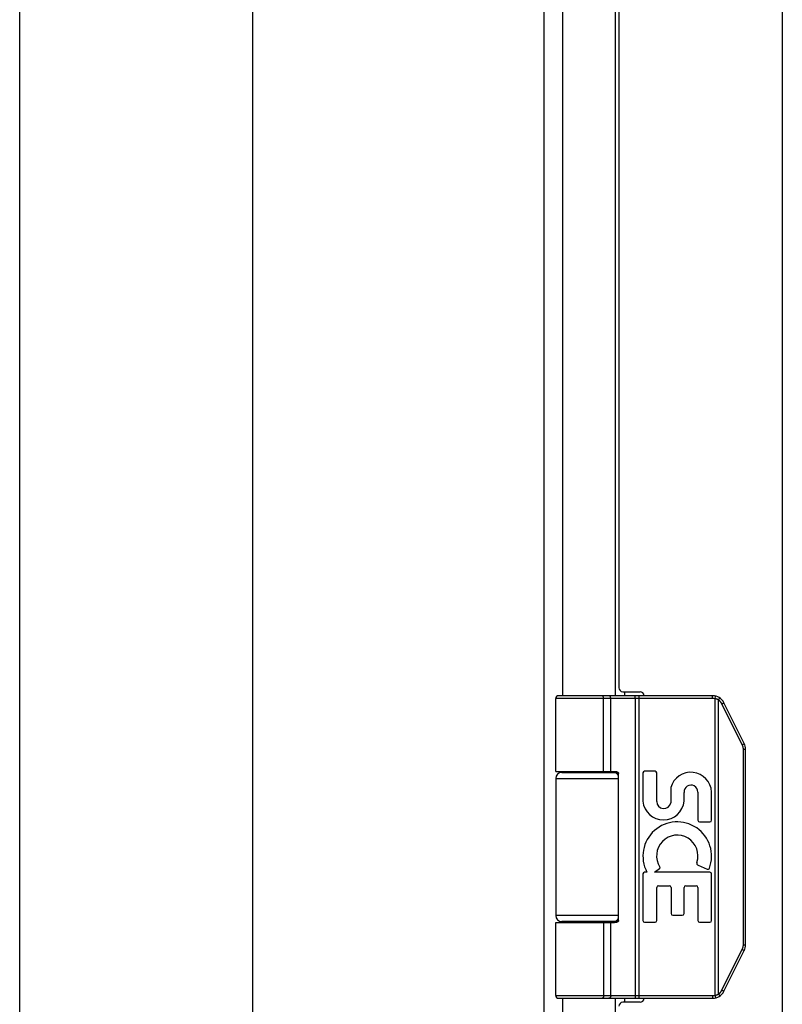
# Model space of a CAD drawing. Header units: inches. Extents: x 0 to 60.7, y 0 to 39.3.
# Tile 5 of 11: x 0 to 3.8, y 19.6 to 24.5. Entities that reach past the tile are written whole.
import ezdxf

# ---------------------------------------------------------------- set-up
doc = ezdxf.new("R2010")
doc.units = ezdxf.units.IN
doc.header["$LTSCALE"] = 3.339286
doc.header["$MEASUREMENT"] = 0
doc.layers.get('0').update_dxf_attribs({"linetype": 'CONTINUOUS'})
doc.layers.add('02___PRT_ALL_AXES', color=7, linetype='CONTINUOUS')

msp = doc.modelspace()

# ---------------------------------------------------------------- linework, layer by layer
at = {"color": 7, "linetype": 'Continuous'}
for p, q in [((0, 0), (0, 39.2857)), ((3.434, 21.0958), (2.6566, 21.0958)), ((3.434, 21.1088), (2.6696, 21.1088)), ((2.8871, 21.1088), (2.8869, 21.1088)), ((2.8872, 21.1088), (2.887, 21.1088)), ((2.8873, 21.1088), (2.8871, 21.1088)), ((2.8874, 21.1088), (2.8872, 21.1088)), ((2.8875, 21.1087), (2.8874, 21.1088)), ((2.8935, 20.7338), (2.8935, 21.096)), ((2.8935, 20.7338), (2.8935, 21.096)), ((2.9295, 20.7338), (2.9295, 21.0958)), ((3.0497, 21.104), (3.0496, 21.1043)), ((3.0497, 21.1037), (3.0497, 21.104)), ((3.0498, 21.1033), (3.0497, 21.1037)), ((3.0498, 21.103), (3.0498, 21.1033)), ((3.0498, 21.1026), (3.0498, 21.103)), ((3.0499, 21.1022), (3.0498, 21.1026)), ((3.0499, 21.1018), (3.0499, 21.1022)), ((3.0499, 21.1014), (3.0499, 21.1018)), ((3.05, 21.1011), (3.0499, 21.1014)), ((3.05, 21.1007), (3.05, 21.1011)), ((3.05, 21.1003), (3.05, 21.1007)), ((3.05, 21.0998), (3.05, 21.1003)), ((3.0501, 21.0994), (3.05, 21.0998)), ((3.0501, 21.099), (3.0501, 21.0994)), ((3.0501, 21.0986), (3.0501, 21.099)), ((3.0501, 21.0982), (3.0501, 21.0986)), ((3.0501, 21.0977), (3.0501, 21.0982)), ((3.0501, 21.0973), (3.0501, 21.0977)), ((3.0501, 21.0969), (3.0501, 21.0973)), ((3.0501, 21.0964), (3.0501, 21.0969)), ((3.0501, 21.096), (3.0501, 21.0964)), ((3.0501, 21.096), (3.0501, 19.6216)), ((3.0693, 19.6088), (3.0693, 21.1088)), ((3.434, 21.0958), (3.434, 21.1088)), ((3.4459, 21.0943), (3.449, 21.1069)), ((3.4459, 19.6232), (3.4459, 21.0943)), ((3.4659, 21.0919), (3.4661, 21.0922)), ((3.4661, 21.0922), (3.4663, 21.0925)), ((3.4663, 21.0925), (3.4665, 21.0928)), ((3.4665, 21.0928), (3.4666, 21.0931)), ((3.4666, 21.0931), (3.4668, 21.0934)), ((3.4668, 21.0934), (3.467, 21.0937)), ((3.467, 21.0937), (3.4671, 21.094)), ((3.4671, 21.094), (3.4673, 21.0943)), ((3.4673, 21.0943), (3.4674, 21.0946)), ((3.4674, 21.0946), (3.4675, 21.0949)), ((3.4675, 21.0949), (3.4677, 21.0951)), ((3.4632, 21.0875), (3.4634, 21.0878)), ((3.4632, 19.6301), (3.4632, 21.0875)), ((3.4634, 21.0878), (3.4638, 21.0884)), ((3.4638, 21.0884), (3.4641, 21.0889)), ((3.4641, 21.0889), (3.4645, 21.0894)), ((3.4645, 21.0894), (3.4648, 21.09)), ((3.4648, 21.09), (3.4651, 21.0905)), ((3.4651, 21.0905), (3.4653, 21.0908)), ((3.4653, 21.0908), (3.4655, 21.0912)), ((3.4655, 21.0912), (3.4657, 21.0915)), ((3.4657, 21.0915), (3.4659, 21.0919)), ((3.48, 21.0684), (3.4806, 21.0687)), ((3.5812, 20.8662), (3.48, 21.0684)), ((3.4806, 21.0687), (3.4814, 21.0691)), ((3.4814, 21.0691), (3.4821, 21.0695)), ((3.4821, 21.0695), (3.4828, 21.0699)), ((3.4828, 21.0699), (3.4836, 21.0703)), ((3.4836, 21.0703), (3.4842, 21.0706)), ((3.4842, 21.0706), (3.4849, 21.071)), ((3.4849, 21.071), (3.4854, 21.0713)), ((3.4854, 21.0713), (3.4858, 21.0715)), ((3.4858, 21.0715), (3.4863, 21.0718)), ((3.4863, 21.0718), (3.4867, 21.072)), ((3.4867, 21.072), (3.4871, 21.0722)), ((3.4871, 21.0722), (3.4873, 21.0724)), ((3.4873, 21.0724), (3.4876, 21.0725)), ((3.4876, 21.0725), (3.4878, 21.0727)), ((3.4878, 21.0727), (3.488, 21.0728)), ((3.488, 21.0728), (3.4882, 21.0729)), ((3.4882, 21.0729), (3.4884, 21.073)), ((3.4884, 21.073), (3.4886, 21.0732)), ((3.591, 20.872), (3.4899, 21.0742)), ((3.5823, 20.8668), (3.5831, 20.8671)), ((3.5831, 20.8671), (3.5838, 20.8675)), ((3.5838, 20.8675), (3.5845, 20.8679)), ((3.5845, 20.8679), (3.5852, 20.8683)), ((3.5852, 20.8683), (3.5859, 20.8686)), ((3.5859, 20.8686), (3.5863, 20.8689)), ((3.5869, 20.8693), (3.5874, 20.8695)), ((3.5874, 20.8695), (3.5878, 20.8697)), ((3.5878, 20.8697), (3.5882, 20.87)), ((3.5882, 20.87), (3.5884, 20.8701)), ((3.5884, 20.8701), (3.5887, 20.8703)), ((3.5887, 20.8703), (3.5889, 20.8704)), ((3.5889, 20.8704), (3.5891, 20.8705)), ((3.5891, 20.8705), (3.5893, 20.8707)), ((3.5893, 20.8707), (3.5895, 20.8708)), ((3.5895, 20.8708), (3.5897, 20.8709)), ((3.5864, 20.844), (3.5976, 20.844)), ((3.5864, 19.8735), (3.5864, 20.844)), ((3.5976, 19.8735), (3.5976, 20.844)), ((2.6866, 20.7288), (2.9653, 20.7288)), ((2.9675, 19.9938), (2.9675, 20.7238)), ((2.6566, 20.6988), (2.9675, 20.6988)), ((2.9675, 20.0188), (2.6566, 20.0188)), ((2.6566, 19.9838), (2.9476, 19.9838)), ((2.9653, 19.9888), (2.6866, 19.9888)), ((2.9295, 19.6218), (2.9295, 19.9838)), ((3.5864, 19.8735), (3.5976, 19.8735)), ((3.48, 19.6491), (3.5812, 19.8514)), ((3.4899, 19.6433), (3.591, 19.8456)), ((3.5812, 19.8514), (3.5821, 19.8509)), ((3.5821, 19.8509), (3.5829, 19.8505)), ((3.5829, 19.8505), (3.5836, 19.8501)), ((3.5836, 19.8501), (3.5843, 19.8497)), ((3.5843, 19.8497), (3.585, 19.8494)), ((3.585, 19.8494), (3.5857, 19.849)), ((3.5863, 19.8487), (3.5868, 19.8484)), ((3.5868, 19.8484), (3.5872, 19.8481)), ((3.5872, 19.8481), (3.5877, 19.8479)), ((3.5877, 19.8479), (3.5881, 19.8477)), ((3.5881, 19.8477), (3.5883, 19.8475)), ((3.5883, 19.8475), (3.5886, 19.8474)), ((3.5886, 19.8474), (3.5888, 19.8472)), ((3.5888, 19.8472), (3.589, 19.8471)), ((3.589, 19.8471), (3.5892, 19.847)), ((3.5892, 19.847), (3.5894, 19.8468)), ((3.4632, 19.6301), (3.4636, 19.6295)), ((3.4636, 19.6295), (3.4639, 19.629)), ((3.4639, 19.629), (3.4642, 19.6285)), ((3.4642, 19.6285), (3.4646, 19.6279)), ((3.4646, 19.6279), (3.4649, 19.6274)), ((3.4649, 19.6274), (3.4652, 19.6269)), ((3.48, 19.6491), (3.481, 19.6487)), ((3.481, 19.6487), (3.4817, 19.6483)), ((3.4817, 19.6483), (3.4825, 19.6479)), ((3.4825, 19.6479), (3.4832, 19.6475)), ((3.4832, 19.6475), (3.4839, 19.6471)), ((3.4839, 19.6471), (3.4846, 19.6468)), ((3.4846, 19.6468), (3.4851, 19.6465)), ((3.4851, 19.6465), (3.4855, 19.6462)), ((3.4855, 19.6462), (3.486, 19.646)), ((3.486, 19.646), (3.4864, 19.6457)), ((3.4864, 19.6457), (3.4868, 19.6455)), ((3.4868, 19.6455), (3.4871, 19.6453)), ((3.4871, 19.6453), (3.4873, 19.6452)), ((3.4873, 19.6452), (3.4876, 19.645)), ((3.4876, 19.645), (3.4878, 19.6449)), ((3.4878, 19.6449), (3.488, 19.6448)), ((3.488, 19.6448), (3.4882, 19.6446)), ((3.4882, 19.6446), (3.4884, 19.6445)), ((2.6566, 19.6218), (3.434, 19.6218)), ((2.6696, 19.6088), (3.434, 19.6088)), ((2.8871, 19.6088), (2.8869, 19.6088)), ((2.8872, 19.6088), (2.887, 19.6088)), ((2.8873, 19.6088), (2.8871, 19.6088)), ((2.8874, 19.6088), (2.8872, 19.6088)), ((2.8875, 19.6088), (2.8874, 19.6088)), ((2.8876, 19.6088), (2.8875, 19.6088)), ((3.0498, 19.6142), (3.0497, 19.6139)), ((3.0497, 19.6139), (3.0497, 19.6136)), ((3.0499, 19.6153), (3.0498, 19.615)), ((3.0498, 19.615), (3.0498, 19.6146)), ((3.0498, 19.6146), (3.0498, 19.6142)), ((3.05, 19.6165), (3.0499, 19.6161)), ((3.0499, 19.6161), (3.0499, 19.6157)), ((3.0499, 19.6157), (3.0499, 19.6153)), ((3.0501, 19.6181), (3.05, 19.6177)), ((3.05, 19.6177), (3.05, 19.6173)), ((3.05, 19.6173), (3.05, 19.6169)), ((3.05, 19.6169), (3.05, 19.6165)), ((3.0501, 19.6216), (3.0501, 19.6211)), ((3.0501, 19.6211), (3.0501, 19.6207)), ((3.0501, 19.6207), (3.0501, 19.6203)), ((3.0501, 19.6203), (3.0501, 19.6198)), ((3.0501, 19.6198), (3.0501, 19.6194)), ((3.0501, 19.6194), (3.0501, 19.619)), ((3.0501, 19.619), (3.0501, 19.6186)), ((3.0501, 19.6186), (3.0501, 19.6181)), ((3.434, 19.6218), (3.434, 19.6088)), ((3.4459, 19.6232), (3.449, 19.6106)), ((3.4652, 19.6269), (3.4654, 19.6265)), ((3.4654, 19.6265), (3.4656, 19.6262)), ((3.4656, 19.6262), (3.4658, 19.6259)), ((3.4658, 19.6259), (3.466, 19.6255)), ((3.466, 19.6255), (3.4662, 19.6252)), ((3.4662, 19.6252), (3.4664, 19.6249)), ((3.4664, 19.6249), (3.4665, 19.6246)), ((3.4665, 19.6246), (3.4667, 19.6243)), ((3.4667, 19.6243), (3.4669, 19.624)), ((3.4669, 19.624), (3.467, 19.6237)), ((3.467, 19.6237), (3.4672, 19.6234)), ((3.4672, 19.6234), (3.4673, 19.6231)), ((3.4673, 19.6231), (3.4675, 19.6228))]:
    msp.add_line(p, q, dxfattribs=at)
at = {"color": 3, "linetype": 'Continuous'}
for p, q in [((2.5981, 28.2988), (2.5981, 12.4188)), ((1.1541, 28.2388), (1.1541, 12.4788)), ((3.7793, 28.2088), (3.7793, 12.5088)), ((2.69, 26.3588), (2.69, 21.1088)), ((2.953, 21.1088), (2.953, 26.3588)), ((2.9693, 26.3188), (2.9693, 21.1488)), ((2.9893, 21.1288), (3.0743, 21.1288)), ((2.9989, 21.1088), (2.9989, 21.1288)), ((2.69, 20.7338), (2.69, 20.7288)), ((2.953, 20.7288), (2.953, 20.7335)), ((2.69, 19.9888), (2.69, 19.9838)), ((2.953, 19.9841), (2.953, 19.9888)), ((2.69, 19.6088), (2.69, 14.3588)), ((2.953, 14.3588), (2.953, 19.6088)), ((3.0743, 19.5888), (2.9893, 19.5888)), ((2.9989, 19.5888), (2.9989, 19.6088))]:
    msp.add_line(p, q, dxfattribs=at)
at = {"color": 7, "linetype": 'Continuous'}
for points in [[(2.8935, 21.096), (2.8935, 21.0962), (2.8935, 21.0964), (2.8935, 21.0966), (2.8935, 21.0969), (2.8935, 21.0971), (2.8935, 21.0973), (2.8934, 21.0975), (2.8934, 21.0977), (2.8934, 21.0979), (2.8934, 21.0982), (2.8934, 21.0984), (2.8933, 21.0986), (2.8933, 21.0988), (2.8933, 21.099), (2.8933, 21.0992), (2.8932, 21.0994), (2.8932, 21.0996), (2.8932, 21.0998), (2.8931, 21.1), (2.8931, 21.1003), (2.8931, 21.1005), (2.893, 21.1007), (2.893, 21.1009), (2.8929, 21.1011), (2.8929, 21.1013), (2.8928, 21.1014), (2.8928, 21.1016), (2.8927, 21.1018), (2.8927, 21.102), (2.8926, 21.1022), (2.8926, 21.1024), (2.8925, 21.1026), (2.8925, 21.1028), (2.8924, 21.103), (2.8923, 21.1031), (2.8923, 21.1033), (2.8922, 21.1035), (2.8922, 21.1037), (2.8921, 21.1038), (2.892, 21.104), (2.892, 21.1042), (2.8919, 21.1043), (2.8918, 21.1045), (2.8917, 21.1047), (2.8917, 21.1048), (2.8916, 21.105), (2.8915, 21.1051), (2.8914, 21.1053), (2.8913, 21.1054), (2.8913, 21.1056), (2.8912, 21.1057), (2.8911, 21.1058), (2.891, 21.106), (2.8909, 21.1061), (2.8908, 21.1062), (2.8907, 21.1064), (2.8907, 21.1065), (2.8906, 21.1066), (2.8905, 21.1067), (2.8904, 21.1069), (2.8903, 21.107), (2.8902, 21.1071), (2.8901, 21.1072), (2.89, 21.1073), (2.8899, 21.1074), (2.8898, 21.1075), (2.8897, 21.1076), (2.8896, 21.1077), (2.8895, 21.1077), (2.8894, 21.1078), (2.8893, 21.1079), (2.8892, 21.108), (2.8891, 21.1081), (2.889, 21.1081), (2.8889, 21.1082), (2.8888, 21.1083), (2.8887, 21.1083), (2.8886, 21.1084), (2.8885, 21.1084), (2.8884, 21.1085), (2.8883, 21.1085), (2.8881, 21.1086), (2.888, 21.1086), (2.8879, 21.1086), (2.8878, 21.1087), (2.8877, 21.1087), (2.8876, 21.1087), (2.8875, 21.1087)], [(2.8935, 21.096), (2.8935, 21.0962), (2.8935, 21.0964), (2.8935, 21.0966), (2.8934, 21.0969), (2.8934, 21.0971), (2.8934, 21.0973), (2.8934, 21.0975), (2.8934, 21.0977), (2.8934, 21.0979), (2.8934, 21.0982), (2.8933, 21.0984), (2.8933, 21.0986), (2.8933, 21.0988), (2.8933, 21.099), (2.8932, 21.0992), (2.8932, 21.0994), (2.8932, 21.0996), (2.8931, 21.0998), (2.8931, 21.1), (2.8931, 21.1003), (2.893, 21.1005), (2.893, 21.1007), (2.8929, 21.1009), (2.8929, 21.1011), (2.8929, 21.1013), (2.8928, 21.1014), (2.8928, 21.1016), (2.8927, 21.1018), (2.8927, 21.102), (2.8926, 21.1022), (2.8926, 21.1024), (2.8925, 21.1026), (2.8924, 21.1028), (2.8924, 21.103), (2.8923, 21.1031), (2.8923, 21.1033), (2.8922, 21.1035), (2.8921, 21.1037), (2.8921, 21.1038), (2.892, 21.104), (2.8919, 21.1042), (2.8918, 21.1043), (2.8918, 21.1045), (2.8917, 21.1047), (2.8916, 21.1048), (2.8915, 21.105), (2.8915, 21.1051), (2.8914, 21.1053), (2.8913, 21.1054), (2.8912, 21.1056), (2.8911, 21.1057), (2.8911, 21.1058), (2.891, 21.106), (2.8909, 21.1061), (2.8908, 21.1062), (2.8907, 21.1064), (2.8906, 21.1065), (2.8905, 21.1066), (2.8904, 21.1067), (2.8903, 21.1069), (2.8903, 21.107), (2.8902, 21.1071), (2.8901, 21.1072), (2.89, 21.1073), (2.8899, 21.1074), (2.8898, 21.1075), (2.8897, 21.1076), (2.8896, 21.1077), (2.8895, 21.1077), (2.8894, 21.1078), (2.8893, 21.1079), (2.8892, 21.108), (2.8891, 21.1081), (2.889, 21.1081), (2.8889, 21.1082), (2.8888, 21.1083), (2.8886, 21.1083), (2.8885, 21.1084), (2.8884, 21.1084), (2.8883, 21.1085), (2.8882, 21.1085), (2.8881, 21.1086), (2.888, 21.1086), (2.8879, 21.1086), (2.8878, 21.1087), (2.8877, 21.1087), (2.8876, 21.1087)], [(2.9295, 21.0958), (2.9295, 21.096), (2.9295, 21.0962), (2.9294, 21.0964), (2.9294, 21.0966), (2.9294, 21.0969), (2.9294, 21.0971), (2.9294, 21.0973), (2.9294, 21.0975), (2.9293, 21.0977), (2.9293, 21.0979), (2.9293, 21.0982), (2.9293, 21.0984), (2.9292, 21.0986), (2.9292, 21.0988), (2.9292, 21.099), (2.9291, 21.0992), (2.9291, 21.0994), (2.929, 21.0996), (2.929, 21.0998), (2.9289, 21.1), (2.9289, 21.1003), (2.9288, 21.1005), (2.9287, 21.1007), (2.9287, 21.1009), (2.9286, 21.1011), (2.9285, 21.1013), (2.9285, 21.1014), (2.9284, 21.1016), (2.9283, 21.1018), (2.9282, 21.102), (2.9282, 21.1022), (2.9281, 21.1024), (2.928, 21.1026), (2.9279, 21.1028), (2.9278, 21.103), (2.9277, 21.1031), (2.9276, 21.1033), (2.9275, 21.1035), (2.9274, 21.1037), (2.9273, 21.1038), (2.9272, 21.104), (2.9271, 21.1042), (2.927, 21.1043), (2.9269, 21.1045), (2.9268, 21.1047), (2.9267, 21.1048), (2.9266, 21.105), (2.9265, 21.1051), (2.9263, 21.1053), (2.9262, 21.1054), (2.9261, 21.1056), (2.926, 21.1057), (2.9258, 21.1058), (2.9257, 21.106), (2.9256, 21.1061), (2.9255, 21.1062), (2.9253, 21.1064), (2.9252, 21.1065), (2.9251, 21.1066), (2.9249, 21.1067), (2.9248, 21.1069), (2.9246, 21.107), (2.9245, 21.1071), (2.9243, 21.1072), (2.9242, 21.1073), (2.9241, 21.1074), (2.9239, 21.1075), (2.9238, 21.1076), (2.9236, 21.1077), (2.9235, 21.1077), (2.9233, 21.1078), (2.9232, 21.1079), (2.923, 21.108), (2.9228, 21.1081), (2.9227, 21.1081), (2.9225, 21.1082), (2.9224, 21.1083), (2.9222, 21.1083), (2.9221, 21.1084), (2.9219, 21.1084), (2.9217, 21.1085), (2.9216, 21.1085), (2.9214, 21.1086), (2.9213, 21.1086), (2.9211, 21.1086), (2.9209, 21.1087), (2.9208, 21.1087), (2.9206, 21.1087), (2.9204, 21.1087), (2.9203, 21.1088), (2.9201, 21.1088), (2.9199, 21.1088), (2.9198, 21.1088), (2.9196, 21.1088)], [(3.0496, 21.1043), (3.0496, 21.1045), (3.0496, 21.1047), (3.0496, 21.1048), (3.0496, 21.105), (3.0495, 21.1051), (3.0495, 21.1053), (3.0495, 21.1054), (3.0495, 21.1056), (3.0494, 21.1057), (3.0494, 21.1058), (3.0494, 21.106), (3.0494, 21.1061), (3.0493, 21.1062), (3.0493, 21.1064), (3.0493, 21.1065), (3.0492, 21.1066), (3.0492, 21.1067), (3.0492, 21.1069), (3.0492, 21.107), (3.0491, 21.1071), (3.0491, 21.1072), (3.0491, 21.1073), (3.049, 21.1074), (3.049, 21.1075), (3.049, 21.1076), (3.049, 21.1077), (3.0489, 21.1077), (3.0489, 21.1078), (3.0489, 21.1079), (3.0488, 21.108), (3.0488, 21.1081), (3.0488, 21.1081), (3.0487, 21.1082), (3.0487, 21.1083), (3.0487, 21.1083), (3.0486, 21.1084), (3.0486, 21.1084), (3.0486, 21.1085), (3.0485, 21.1085), (3.0485, 21.1086), (3.0485, 21.1086), (3.0484, 21.1086), (3.0484, 21.1087), (3.0484, 21.1087), (3.0483, 21.1087), (3.0483, 21.1087), (3.0483, 21.1088), (3.0482, 21.1088), (3.0482, 21.1088), (3.0482, 21.1088), (3.0481, 21.1088)], [(3.4632, 21.0875), (3.4627, 21.0878), (3.4622, 21.0881), (3.4617, 21.0884), (3.4612, 21.0886), (3.4607, 21.0889), (3.4601, 21.0892), (3.4596, 21.0894), (3.4591, 21.0897), (3.4586, 21.09), (3.458, 21.0902), (3.4575, 21.0905), (3.457, 21.0907), (3.4564, 21.0909), (3.4559, 21.0912), (3.4554, 21.0914), (3.4548, 21.0916), (3.4543, 21.0918), (3.4537, 21.092), (3.4532, 21.0922), (3.4526, 21.0924), (3.4521, 21.0926), (3.4515, 21.0928), (3.451, 21.093), (3.4504, 21.0931), (3.4498, 21.0933), (3.4493, 21.0935), (3.4487, 21.0936), (3.4482, 21.0938), (3.4476, 21.0939), (3.447, 21.0941), (3.4465, 21.0942), (3.4459, 21.0943)], [(3.4677, 21.0951), (3.4677, 21.0952), (3.4678, 21.0954), (3.4678, 21.0955), (3.4679, 21.0956), (3.468, 21.0957), (3.468, 21.0958), (3.4681, 21.096), (3.4681, 21.0961), (3.4682, 21.0962), (3.4682, 21.0963), (3.4682, 21.0964), (3.4683, 21.0965), (3.4683, 21.0966), (3.4684, 21.0967), (3.4684, 21.0968), (3.4684, 21.0969), (3.4685, 21.097), (3.4685, 21.097), (3.4685, 21.0971), (3.4686, 21.0972), (3.4686, 21.0973), (3.4686, 21.0974), (3.4686, 21.0974), (3.4686, 21.0975), (3.4687, 21.0976), (3.4687, 21.0976), (3.4687, 21.0977), (3.4687, 21.0978), (3.4687, 21.0978), (3.4687, 21.0979), (3.4687, 21.0979), (3.4687, 21.098), (3.4687, 21.098), (3.4687, 21.0981), (3.4687, 21.0981), (3.4687, 21.0981), (3.4687, 21.0982), (3.4687, 21.0982), (3.4687, 21.0982), (3.4687, 21.0982), (3.4686, 21.0983), (3.4686, 21.0983), (3.4686, 21.0983)], [(3.48, 21.0684), (3.4798, 21.0689), (3.4795, 21.0694), (3.4793, 21.0698), (3.479, 21.0703), (3.4788, 21.0708), (3.4785, 21.0712), (3.4782, 21.0717), (3.478, 21.0722), (3.4777, 21.0726), (3.4774, 21.0731), (3.4771, 21.0735), (3.4768, 21.074), (3.4765, 21.0744), (3.4762, 21.0748), (3.4759, 21.0753), (3.4756, 21.0757), (3.4752, 21.0761), (3.4749, 21.0766), (3.4746, 21.077), (3.4743, 21.0774), (3.4739, 21.0778), (3.4736, 21.0782), (3.4732, 21.0786), (3.4729, 21.079), (3.4725, 21.0794), (3.4722, 21.0798), (3.4718, 21.0802), (3.4714, 21.0806), (3.471, 21.081), (3.4707, 21.0814), (3.4703, 21.0818), (3.4699, 21.0821), (3.4695, 21.0825), (3.4691, 21.0829), (3.4687, 21.0832), (3.4683, 21.0836), (3.4679, 21.0839), (3.4675, 21.0843), (3.4671, 21.0846), (3.4667, 21.0849), (3.4662, 21.0853), (3.4658, 21.0856), (3.4654, 21.0859), (3.465, 21.0863), (3.4645, 21.0866), (3.4641, 21.0869), (3.4636, 21.0872), (3.4632, 21.0875)], [(3.4886, 21.0732), (3.4887, 21.0732), (3.4888, 21.0733), (3.4888, 21.0733), (3.4889, 21.0734), (3.489, 21.0734), (3.4891, 21.0735), (3.4891, 21.0735), (3.4892, 21.0736), (3.4893, 21.0736), (3.4893, 21.0737), (3.4894, 21.0737), (3.4894, 21.0738), (3.4895, 21.0738), (3.4895, 21.0738), (3.4896, 21.0739), (3.4896, 21.0739), (3.4897, 21.0739), (3.4897, 21.074), (3.4897, 21.074), (3.4898, 21.074), (3.4898, 21.0741), (3.4898, 21.0741), (3.4898, 21.0741), (3.4898, 21.0741), (3.4899, 21.0742), (3.4899, 21.0742), (3.4899, 21.0742), (3.4899, 21.0742), (3.4899, 21.0742), (3.4899, 21.0742)], [(3.5812, 20.8662), (3.5814, 20.8663), (3.5823, 20.8668)], [(3.5864, 20.844), (3.5864, 20.8446), (3.5864, 20.8451), (3.5864, 20.8457), (3.5863, 20.8462), (3.5863, 20.8468), (3.5863, 20.8473), (3.5862, 20.8478), (3.5862, 20.8484), (3.5861, 20.8489), (3.5861, 20.8495), (3.586, 20.85), (3.586, 20.8506), (3.5859, 20.8511), (3.5858, 20.8516), (3.5857, 20.8522), (3.5856, 20.8527), (3.5855, 20.8533), (3.5854, 20.8538), (3.5853, 20.8543), (3.5852, 20.8549), (3.5851, 20.8554), (3.5849, 20.8559), (3.5848, 20.8565), (3.5847, 20.857), (3.5845, 20.8575), (3.5844, 20.858), (3.5842, 20.8586), (3.584, 20.8591), (3.5839, 20.8596), (3.5837, 20.8601), (3.5835, 20.8606), (3.5833, 20.8611), (3.5831, 20.8617), (3.5829, 20.8622), (3.5827, 20.8627), (3.5825, 20.8632), (3.5823, 20.8637), (3.5821, 20.8642), (3.5819, 20.8647), (3.5816, 20.8652), (3.5814, 20.8657), (3.5812, 20.8662)], [(3.5863, 20.8689), (3.5865, 20.869), (3.5869, 20.8693)], [(3.5897, 20.8709), (3.5898, 20.871), (3.5899, 20.871), (3.59, 20.8711), (3.59, 20.8711), (3.5901, 20.8712), (3.5902, 20.8712), (3.5903, 20.8713), (3.5903, 20.8713), (3.5904, 20.8714), (3.5905, 20.8714), (3.5905, 20.8715), (3.5906, 20.8715), (3.5906, 20.8715), (3.5907, 20.8716), (3.5907, 20.8716), (3.5908, 20.8716), (3.5908, 20.8717), (3.5908, 20.8717), (3.5909, 20.8717), (3.5909, 20.8718), (3.5909, 20.8718), (3.5909, 20.8718), (3.591, 20.8719), (3.591, 20.8719), (3.591, 20.8719), (3.591, 20.8719), (3.591, 20.8719), (3.591, 20.872), (3.591, 20.872), (3.591, 20.872)], [(2.6566, 20.7338), (2.9476, 20.7338), (2.9483, 20.7338), (2.949, 20.7338), (2.9496, 20.7337), (2.9503, 20.7337), (2.9509, 20.7337), (2.9515, 20.7336), (2.9521, 20.7336), (2.9527, 20.7335), (2.9533, 20.7335), (2.9538, 20.7334), (2.9543, 20.7334), (2.9548, 20.7333), (2.9553, 20.7332), (2.9557, 20.7331), (2.9562, 20.733), (2.9566, 20.733), (2.957, 20.7329), (2.9574, 20.7328), (2.9578, 20.7327), (2.9581, 20.7326), (2.9585, 20.7325), (2.9588, 20.7324), (2.9592, 20.7323), (2.9595, 20.7322), (2.9598, 20.7321), (2.9601, 20.732), (2.9604, 20.7319), (2.9607, 20.7317), (2.961, 20.7316), (2.9612, 20.7315), (2.9615, 20.7314), (2.9617, 20.7313), (2.962, 20.7312), (2.9622, 20.731), (2.9624, 20.7309), (2.9626, 20.7308), (2.9628, 20.7307), (2.963, 20.7306), (2.9632, 20.7304), (2.9634, 20.7303), (2.9636, 20.7302), (2.9638, 20.7301), (2.964, 20.7299), (2.9641, 20.7298), (2.9643, 20.7297), (2.9644, 20.7296), (2.9646, 20.7295), (2.9647, 20.7293), (2.9649, 20.7292), (2.965, 20.7291), (2.9651, 20.729), (2.9652, 20.7288), (2.9654, 20.7287), (2.9655, 20.7286), (2.9656, 20.7285), (2.9657, 20.7284), (2.9658, 20.7282), (2.9659, 20.7281), (2.966, 20.728), (2.9661, 20.7279), (2.9662, 20.7278), (2.9663, 20.7276), (2.9663, 20.7275), (2.9664, 20.7274), (2.9665, 20.7273), (2.9666, 20.7272), (2.9666, 20.7271), (2.9667, 20.727), (2.9667, 20.7268), (2.9668, 20.7267), (2.9669, 20.7266), (2.9669, 20.7265), (2.967, 20.7264), (2.967, 20.7263), (2.9671, 20.7262), (2.9671, 20.726), (2.9671, 20.7259), (2.9672, 20.7258), (2.9672, 20.7257), (2.9673, 20.7256), (2.9673, 20.7255), (2.9673, 20.7254), (2.9673, 20.7253), (2.9674, 20.7252), (2.9674, 20.7251), (2.9674, 20.725), (2.9674, 20.7248), (2.9675, 20.7247), (2.9675, 20.7246), (2.9675, 20.7245), (2.9675, 20.7244), (2.9675, 20.7243), (2.9675, 20.7242), (2.9675, 20.7241), (2.9675, 20.724), (2.9675, 20.7239), (2.9675, 20.7238)], [(2.8935, 19.9838), (2.8935, 19.6216), (2.8935, 19.6213), (2.8935, 19.6211), (2.8935, 19.6209), (2.8934, 19.6207), (2.8934, 19.6205), (2.8934, 19.6203), (2.8934, 19.62), (2.8934, 19.6198), (2.8934, 19.6196), (2.8934, 19.6194), (2.8933, 19.6192), (2.8933, 19.619), (2.8933, 19.6188), (2.8933, 19.6186), (2.8932, 19.6183), (2.8932, 19.6181), (2.8932, 19.6179), (2.8931, 19.6177), (2.8931, 19.6175), (2.8931, 19.6173), (2.893, 19.6171), (2.893, 19.6169), (2.8929, 19.6167), (2.8929, 19.6165), (2.8929, 19.6163), (2.8928, 19.6161), (2.8928, 19.6159), (2.8927, 19.6157), (2.8927, 19.6155), (2.8926, 19.6153), (2.8926, 19.6152), (2.8925, 19.615), (2.8924, 19.6148), (2.8924, 19.6146), (2.8923, 19.6144), (2.8923, 19.6142), (2.8922, 19.6141), (2.8921, 19.6139), (2.8921, 19.6137), (2.892, 19.6136), (2.8919, 19.6134), (2.8918, 19.6132), (2.8918, 19.6131), (2.8917, 19.6129), (2.8916, 19.6127), (2.8915, 19.6126), (2.8915, 19.6124), (2.8914, 19.6123), (2.8913, 19.6121), (2.8912, 19.612), (2.8911, 19.6119), (2.8911, 19.6117), (2.891, 19.6116), (2.8909, 19.6114), (2.8908, 19.6113), (2.8907, 19.6112), (2.8906, 19.6111), (2.8905, 19.6109), (2.8904, 19.6108), (2.8903, 19.6107), (2.8903, 19.6106), (2.8902, 19.6105), (2.8901, 19.6104), (2.89, 19.6103), (2.8899, 19.6102), (2.8898, 19.6101), (2.8897, 19.61), (2.8896, 19.6099), (2.8895, 19.6098), (2.8894, 19.6097), (2.8893, 19.6097), (2.8892, 19.6096), (2.8891, 19.6095), (2.889, 19.6094), (2.8889, 19.6094), (2.8888, 19.6093), (2.8886, 19.6092), (2.8885, 19.6092), (2.8884, 19.6091), (2.8883, 19.6091), (2.8882, 19.609), (2.8881, 19.609), (2.888, 19.609), (2.8879, 19.6089), (2.8878, 19.6089), (2.8877, 19.6089), (2.8876, 19.6088)], [(2.8935, 19.9838), (2.8935, 19.6216), (2.8935, 19.6213), (2.8935, 19.6211), (2.8935, 19.6209), (2.8935, 19.6207), (2.8935, 19.6205), (2.8935, 19.6203), (2.8934, 19.62), (2.8934, 19.6198), (2.8934, 19.6196), (2.8934, 19.6194), (2.8934, 19.6192), (2.8933, 19.619), (2.8933, 19.6188), (2.8933, 19.6186), (2.8933, 19.6183), (2.8932, 19.6181), (2.8932, 19.6179), (2.8932, 19.6177), (2.8931, 19.6175), (2.8931, 19.6173), (2.8931, 19.6171), (2.893, 19.6169), (2.893, 19.6167), (2.8929, 19.6165), (2.8929, 19.6163), (2.8928, 19.6161), (2.8928, 19.6159), (2.8927, 19.6157), (2.8927, 19.6155), (2.8926, 19.6153), (2.8926, 19.6152), (2.8925, 19.615), (2.8925, 19.6148), (2.8924, 19.6146), (2.8923, 19.6144), (2.8923, 19.6142), (2.8922, 19.6141), (2.8922, 19.6139), (2.8921, 19.6137), (2.892, 19.6136), (2.892, 19.6134), (2.8919, 19.6132), (2.8918, 19.6131), (2.8917, 19.6129), (2.8917, 19.6127), (2.8916, 19.6126), (2.8915, 19.6124), (2.8914, 19.6123), (2.8913, 19.6121), (2.8913, 19.612), (2.8912, 19.6119), (2.8911, 19.6117), (2.891, 19.6116), (2.8909, 19.6114), (2.8908, 19.6113), (2.8907, 19.6112), (2.8907, 19.6111), (2.8906, 19.6109), (2.8905, 19.6108), (2.8904, 19.6107), (2.8903, 19.6106), (2.8902, 19.6105), (2.8901, 19.6104), (2.89, 19.6103), (2.8899, 19.6102), (2.8898, 19.6101), (2.8897, 19.61), (2.8896, 19.6099), (2.8895, 19.6098), (2.8894, 19.6097), (2.8893, 19.6097), (2.8892, 19.6096), (2.8891, 19.6095), (2.889, 19.6094), (2.8889, 19.6094), (2.8888, 19.6093), (2.8887, 19.6092), (2.8886, 19.6092), (2.8885, 19.6091), (2.8884, 19.6091), (2.8883, 19.609), (2.8881, 19.609), (2.888, 19.609), (2.8879, 19.6089), (2.8878, 19.6089), (2.8877, 19.6089), (2.8876, 19.6088)], [(2.9675, 19.9938), (2.9675, 19.9937), (2.9675, 19.9936), (2.9675, 19.9935), (2.9675, 19.9934), (2.9675, 19.9932), (2.9675, 19.9931), (2.9675, 19.993), (2.9675, 19.9929), (2.9675, 19.9928), (2.9674, 19.9927), (2.9674, 19.9926), (2.9674, 19.9925), (2.9674, 19.9924), (2.9673, 19.9923), (2.9673, 19.9922), (2.9673, 19.9921), (2.9673, 19.992), (2.9672, 19.9918), (2.9672, 19.9917), (2.9671, 19.9916), (2.9671, 19.9915), (2.9671, 19.9914), (2.967, 19.9913), (2.967, 19.9912), (2.9669, 19.9911), (2.9669, 19.991), (2.9668, 19.9908), (2.9667, 19.9907), (2.9667, 19.9906), (2.9666, 19.9905), (2.9666, 19.9904), (2.9665, 19.9903), (2.9664, 19.9902), (2.9663, 19.99), (2.9663, 19.9899), (2.9662, 19.9898), (2.9661, 19.9897), (2.966, 19.9896), (2.9659, 19.9894), (2.9658, 19.9893), (2.9657, 19.9892), (2.9656, 19.9891), (2.9655, 19.989), (2.9654, 19.9888), (2.9652, 19.9887), (2.9651, 19.9886), (2.965, 19.9885), (2.9649, 19.9884), (2.9647, 19.9882), (2.9646, 19.9881), (2.9644, 19.988), (2.9643, 19.9879), (2.9641, 19.9877), (2.964, 19.9876), (2.9638, 19.9875), (2.9636, 19.9874), (2.9634, 19.9873), (2.9632, 19.9871), (2.963, 19.987), (2.9628, 19.9869), (2.9626, 19.9868), (2.9624, 19.9866), (2.9622, 19.9865), (2.962, 19.9864), (2.9617, 19.9863), (2.9615, 19.9862), (2.9612, 19.9861), (2.961, 19.9859), (2.9607, 19.9858), (2.9604, 19.9857), (2.9601, 19.9856), (2.9598, 19.9855), (2.9595, 19.9854), (2.9592, 19.9853), (2.9588, 19.9852), (2.9585, 19.9851), (2.9581, 19.985), (2.9578, 19.9849), (2.9574, 19.9848), (2.957, 19.9847), (2.9566, 19.9846), (2.9562, 19.9845), (2.9557, 19.9844), (2.9553, 19.9844), (2.9548, 19.9843), (2.9543, 19.9842), (2.9538, 19.9841), (2.9533, 19.9841), (2.9527, 19.984), (2.9521, 19.984), (2.9515, 19.9839), (2.9509, 19.9839), (2.9503, 19.9839), (2.9496, 19.9838), (2.949, 19.9838), (2.9483, 19.9838), (2.9476, 19.9838)], [(3.5812, 19.8514), (3.5814, 19.8519), (3.5816, 19.8524), (3.5819, 19.8529), (3.5821, 19.8534), (3.5823, 19.8539), (3.5825, 19.8544), (3.5827, 19.8549), (3.5829, 19.8554), (3.5831, 19.8559), (3.5833, 19.8564), (3.5835, 19.8569), (3.5837, 19.8574), (3.5839, 19.858), (3.584, 19.8585), (3.5842, 19.859), (3.5844, 19.8595), (3.5845, 19.8601), (3.5847, 19.8606), (3.5848, 19.8611), (3.5849, 19.8616), (3.5851, 19.8622), (3.5852, 19.8627), (3.5853, 19.8632), (3.5854, 19.8638), (3.5855, 19.8643), (3.5856, 19.8648), (3.5857, 19.8654), (3.5858, 19.8659), (3.5859, 19.8665), (3.586, 19.867), (3.586, 19.8675), (3.5861, 19.8681), (3.5861, 19.8686), (3.5862, 19.8692), (3.5862, 19.8697), (3.5863, 19.8703), (3.5863, 19.8708), (3.5863, 19.8714), (3.5864, 19.8719), (3.5864, 19.8724), (3.5864, 19.873), (3.5864, 19.8735)], [(3.5857, 19.849), (3.5862, 19.8487), (3.5863, 19.8487)], [(3.5894, 19.8468), (3.5896, 19.8467), (3.5897, 19.8467), (3.5898, 19.8466), (3.5899, 19.8465), (3.59, 19.8465), (3.59, 19.8464), (3.5901, 19.8464), (3.5902, 19.8463), (3.5903, 19.8463), (3.5903, 19.8462), (3.5904, 19.8462), (3.5905, 19.8462), (3.5905, 19.8461), (3.5906, 19.8461), (3.5906, 19.846), (3.5907, 19.846), (3.5907, 19.846), (3.5908, 19.8459), (3.5908, 19.8459), (3.5908, 19.8458), (3.5909, 19.8458), (3.5909, 19.8458), (3.5909, 19.8458), (3.5909, 19.8457), (3.591, 19.8457), (3.591, 19.8457), (3.591, 19.8457), (3.591, 19.8456), (3.591, 19.8456), (3.591, 19.8456), (3.591, 19.8456), (3.591, 19.8456)], [(3.4459, 19.6232), (3.4465, 19.6234), (3.447, 19.6235), (3.4476, 19.6236), (3.4482, 19.6238), (3.4487, 19.6239), (3.4493, 19.6241), (3.4498, 19.6243), (3.4504, 19.6244), (3.451, 19.6246), (3.4515, 19.6248), (3.4521, 19.625), (3.4526, 19.6252), (3.4532, 19.6253), (3.4537, 19.6256), (3.4543, 19.6258), (3.4548, 19.626), (3.4554, 19.6262), (3.4559, 19.6264), (3.4564, 19.6266), (3.457, 19.6269), (3.4575, 19.6271), (3.458, 19.6274), (3.4586, 19.6276), (3.4591, 19.6279), (3.4596, 19.6281), (3.4601, 19.6284), (3.4607, 19.6287), (3.4612, 19.6289), (3.4617, 19.6292), (3.4622, 19.6295), (3.4627, 19.6298), (3.4632, 19.6301)], [(3.4632, 19.6301), (3.4636, 19.6304), (3.4641, 19.6307), (3.4645, 19.631), (3.465, 19.6313), (3.4654, 19.6316), (3.4658, 19.632), (3.4662, 19.6323), (3.4667, 19.6326), (3.4671, 19.633), (3.4675, 19.6333), (3.4679, 19.6336), (3.4683, 19.634), (3.4687, 19.6343), (3.4691, 19.6347), (3.4695, 19.6351), (3.4699, 19.6354), (3.4703, 19.6358), (3.4707, 19.6362), (3.471, 19.6366), (3.4714, 19.6369), (3.4718, 19.6373), (3.4722, 19.6377), (3.4725, 19.6381), (3.4729, 19.6385), (3.4732, 19.6389), (3.4736, 19.6393), (3.4739, 19.6397), (3.4743, 19.6402), (3.4746, 19.6406), (3.4749, 19.641), (3.4752, 19.6414), (3.4756, 19.6419), (3.4759, 19.6423), (3.4762, 19.6427), (3.4765, 19.6432), (3.4768, 19.6436), (3.4771, 19.644), (3.4774, 19.6445), (3.4777, 19.6449), (3.478, 19.6454), (3.4782, 19.6459), (3.4785, 19.6463), (3.4788, 19.6468), (3.479, 19.6473), (3.4793, 19.6477), (3.4795, 19.6482), (3.4798, 19.6487), (3.48, 19.6491)], [(3.4884, 19.6445), (3.4886, 19.6444), (3.4887, 19.6443), (3.4888, 19.6443), (3.4888, 19.6442), (3.4889, 19.6442), (3.489, 19.6441), (3.4891, 19.6441), (3.4891, 19.644), (3.4892, 19.644), (3.4893, 19.6439), (3.4893, 19.6439), (3.4894, 19.6439), (3.4894, 19.6438), (3.4895, 19.6438), (3.4895, 19.6437), (3.4896, 19.6437), (3.4896, 19.6437), (3.4897, 19.6436), (3.4897, 19.6436), (3.4897, 19.6436), (3.4898, 19.6435), (3.4898, 19.6435), (3.4898, 19.6435), (3.4898, 19.6435), (3.4898, 19.6434), (3.4899, 19.6434), (3.4899, 19.6434), (3.4899, 19.6434), (3.4899, 19.6434), (3.4899, 19.6433), (3.4899, 19.6433)], [(2.9295, 19.6218), (2.9295, 19.6216), (2.9295, 19.6213), (2.9294, 19.6211), (2.9294, 19.6209), (2.9294, 19.6207), (2.9294, 19.6205), (2.9294, 19.6203), (2.9294, 19.62), (2.9293, 19.6198), (2.9293, 19.6196), (2.9293, 19.6194), (2.9293, 19.6192), (2.9292, 19.619), (2.9292, 19.6188), (2.9292, 19.6186), (2.9291, 19.6183), (2.9291, 19.6181), (2.929, 19.6179), (2.929, 19.6177), (2.9289, 19.6175), (2.9289, 19.6173), (2.9288, 19.6171), (2.9287, 19.6169), (2.9287, 19.6167), (2.9286, 19.6165), (2.9285, 19.6163), (2.9285, 19.6161), (2.9284, 19.6159), (2.9283, 19.6157), (2.9282, 19.6155), (2.9282, 19.6153), (2.9281, 19.6152), (2.928, 19.615), (2.9279, 19.6148), (2.9278, 19.6146), (2.9277, 19.6144), (2.9276, 19.6142), (2.9275, 19.6141), (2.9274, 19.6139), (2.9273, 19.6137), (2.9272, 19.6136), (2.9271, 19.6134), (2.927, 19.6132), (2.9269, 19.6131), (2.9268, 19.6129), (2.9267, 19.6127), (2.9266, 19.6126), (2.9265, 19.6124), (2.9263, 19.6123), (2.9262, 19.6121), (2.9261, 19.612), (2.926, 19.6119), (2.9258, 19.6117), (2.9257, 19.6116), (2.9256, 19.6114), (2.9255, 19.6113), (2.9253, 19.6112), (2.9252, 19.6111), (2.9251, 19.6109), (2.9249, 19.6108), (2.9248, 19.6107), (2.9246, 19.6106), (2.9245, 19.6105), (2.9243, 19.6104), (2.9242, 19.6103), (2.9241, 19.6102), (2.9239, 19.6101), (2.9238, 19.61), (2.9236, 19.6099), (2.9235, 19.6098), (2.9233, 19.6097), (2.9232, 19.6097), (2.923, 19.6096), (2.9228, 19.6095), (2.9227, 19.6094), (2.9225, 19.6094), (2.9224, 19.6093), (2.9222, 19.6092), (2.9221, 19.6092), (2.9219, 19.6091), (2.9217, 19.6091), (2.9216, 19.609), (2.9214, 19.609), (2.9213, 19.609), (2.9211, 19.6089), (2.9209, 19.6089), (2.9208, 19.6089), (2.9206, 19.6088), (2.9204, 19.6088), (2.9203, 19.6088), (2.9201, 19.6088), (2.9199, 19.6088), (2.9198, 19.6088), (2.9196, 19.6088)], [(3.0497, 19.6136), (3.0496, 19.6132), (3.0496, 19.6131), (3.0496, 19.6129), (3.0496, 19.6127), (3.0496, 19.6126), (3.0495, 19.6124), (3.0495, 19.6123), (3.0495, 19.6121), (3.0495, 19.612), (3.0494, 19.6119), (3.0494, 19.6117), (3.0494, 19.6116), (3.0494, 19.6114), (3.0493, 19.6113), (3.0493, 19.6112), (3.0493, 19.6111), (3.0492, 19.6109), (3.0492, 19.6108), (3.0492, 19.6107), (3.0492, 19.6106), (3.0491, 19.6105), (3.0491, 19.6104), (3.0491, 19.6103), (3.049, 19.6102), (3.049, 19.6101), (3.049, 19.61), (3.049, 19.6099), (3.0489, 19.6098), (3.0489, 19.6097), (3.0489, 19.6097), (3.0488, 19.6096), (3.0488, 19.6095), (3.0488, 19.6094), (3.0487, 19.6094), (3.0487, 19.6093), (3.0487, 19.6092), (3.0486, 19.6092), (3.0486, 19.6091), (3.0486, 19.6091), (3.0485, 19.609), (3.0485, 19.609), (3.0485, 19.609), (3.0484, 19.6089), (3.0484, 19.6089), (3.0484, 19.6089), (3.0483, 19.6088), (3.0483, 19.6088), (3.0483, 19.6088), (3.0482, 19.6088), (3.0482, 19.6088), (3.0482, 19.6088), (3.0481, 19.6088)], [(3.4675, 19.6228), (3.4676, 19.6226), (3.4677, 19.6225), (3.4677, 19.6223), (3.4678, 19.6222), (3.4678, 19.6221), (3.4679, 19.622), (3.468, 19.6218), (3.468, 19.6217), (3.4681, 19.6216), (3.4681, 19.6215), (3.4682, 19.6214), (3.4682, 19.6213), (3.4682, 19.6212), (3.4683, 19.6211), (3.4683, 19.621), (3.4684, 19.6209), (3.4684, 19.6208), (3.4684, 19.6207), (3.4685, 19.6206), (3.4685, 19.6205), (3.4685, 19.6204), (3.4686, 19.6204), (3.4686, 19.6203), (3.4686, 19.6202), (3.4686, 19.6201), (3.4686, 19.6201), (3.4687, 19.62), (3.4687, 19.6199), (3.4687, 19.6199), (3.4687, 19.6198), (3.4687, 19.6197), (3.4687, 19.6197), (3.4687, 19.6196), (3.4687, 19.6196), (3.4687, 19.6196), (3.4687, 19.6195), (3.4687, 19.6195), (3.4687, 19.6194), (3.4687, 19.6194), (3.4687, 19.6194), (3.4687, 19.6193), (3.4687, 19.6193), (3.4686, 19.6193), (3.4686, 19.6193), (3.4686, 19.6193)]]:
    msp.add_lwpolyline(points, dxfattribs=at)
at = {"color": 3, "linetype": 'Continuous'}
for centre, start, end in [((2.9893, 21.1488), 180, 270), ((3.0743, 21.1088), 0, 90), ((2.9893, 19.5688), 90, 180), ((3.0743, 19.6088), 270, 360)]:
    msp.add_arc(centre, 0.02, start, end, dxfattribs=at)
at = {"color": 7, "linetype": 'Continuous'}
for centre, radius, start, end in [((2.6696, 21.0958), 0.013, 90, 180), ((3.434, 21.0463), 0.0625, 26.565, 90), ((3.434, 21.0463), 0.0495, 76.056, 90), ((3.5351, 20.844), 0.0625, 360, 26.5651), ((2.6866, 20.6988), 0.03, 90, 180), ((2.9416, 20.6988), 0.03, 30.1277, 90), ((2.6866, 20.0188), 0.03, 180, 270), ((2.9416, 20.0188), 0.03, 270, 329.8723), ((3.5351, 19.8735), 0.0625, 333.4349, 0), ((3.434, 19.6713), 0.0625, 270, 333.435), ((2.6696, 19.6218), 0.013, 180, 270), ((3.434, 19.6713), 0.0495, 270, 283.944)]:
    msp.add_arc(centre, radius, start, end, dxfattribs=at)
at = {"layer": '02___PRT_ALL_AXES', "color": 7, "linetype": 'Continuous'}
for p, q in [((2.6566, 20.7338), (2.6566, 21.0958)), ((2.7361, 20.7338), (2.7361, 20.7288)), ((2.8921, 20.7338), (2.8921, 20.7288)), ((3.0883, 20.7264), (3.0883, 20.5853)), ((3.1486, 20.7348), (3.0967, 20.7348)), ((3.157, 20.5847), (3.157, 20.7264)), ((2.6566, 20.6988), (2.6566, 20.0188)), ((3.227, 20.6531), (3.227, 20.5783)), ((3.2924, 20.5863), (3.2926, 20.6291)), ((3.3611, 20.6314), (3.3611, 20.4918)), ((3.4285, 20.4918), (3.4285, 20.6314)), ((3.3695, 20.4834), (3.4201, 20.4834)), ((3.3623, 20.2686), (3.4076, 20.249)), ((3.0883, 20.2255), (3.0883, 19.994)), ((3.1085, 20.2339), (3.0967, 20.2339)), ((3.1457, 20.2339), (3.1713, 20.2518)), ((3.4201, 20.2339), (3.1457, 20.2339)), ((3.4285, 19.994), (3.4285, 20.2255)), ((3.1654, 20.1665), (3.2201, 20.1665)), ((3.3006, 20.1665), (3.3527, 20.1665)), ((3.157, 19.994), (3.157, 20.1581)), ((3.2285, 20.1581), (3.2285, 20.0285)), ((3.2922, 20.0285), (3.2922, 20.1581)), ((3.3611, 20.1581), (3.3611, 19.994)), ((3.2369, 20.0201), (3.2838, 20.0201)), ((2.6566, 19.6218), (2.6566, 19.9838)), ((2.7361, 19.9888), (2.7361, 19.9838)), ((2.8921, 19.9888), (2.8921, 19.9838)), ((3.0967, 19.9856), (3.1486, 19.9856)), ((3.3695, 19.9856), (3.4201, 19.9856))]:
    msp.add_line(p, q, dxfattribs=at)
for centre, radius, start, end in [((3.0967, 20.7264), 0.0084, 90, 180), ((3.1486, 20.7264), 0.0084, 0, 90), ((3.3261, 20.6269), 0.1025, 2.5311, 165.2013), ((3.3268, 20.6314), 0.0343, 0, 183.9372), ((3.1903, 20.5954), 0.1025, 185.6616, 354.9365), ((3.1923, 20.5847), 0.0353, 180, 349.421), ((3.2587, 20.3134), 0.17, 339.2967, 207.8817), ((3.3695, 20.4918), 0.0084, 180, 270), ((3.4201, 20.4918), 0.0084, 270, 360), ((3.2587, 20.315), 0.1025, 341.514, 212.9235), ((3.3666, 20.2789), 0.0112, 161.514, 247.3019), ((3.0967, 20.2255), 0.0084, 90, 180), ((3.1681, 20.2563), 0.0055, 305.0553, 32.9235), ((3.4106, 20.256), 0.00764, 246.3656, 339.2967), ((3.4201, 20.2255), 0.0084, 0, 90), ((3.1654, 20.1581), 0.0084, 90, 180), ((3.2201, 20.1581), 0.0084, 0, 90), ((3.3006, 20.1581), 0.0084, 90, 180), ((3.3527, 20.1581), 0.0084, 0, 90), ((3.2369, 20.0285), 0.0084, 180, 270), ((3.2838, 20.0285), 0.0084, 270, 360), ((3.0967, 19.994), 0.0084, 180, 270), ((3.1486, 19.994), 0.0084, 270, 360), ((3.3695, 19.994), 0.0084, 180, 270), ((3.4201, 19.994), 0.0084, 270, 360)]:
    msp.add_arc(centre, radius, start, end, dxfattribs=at)

doc.saveas('drawing.dxf')
